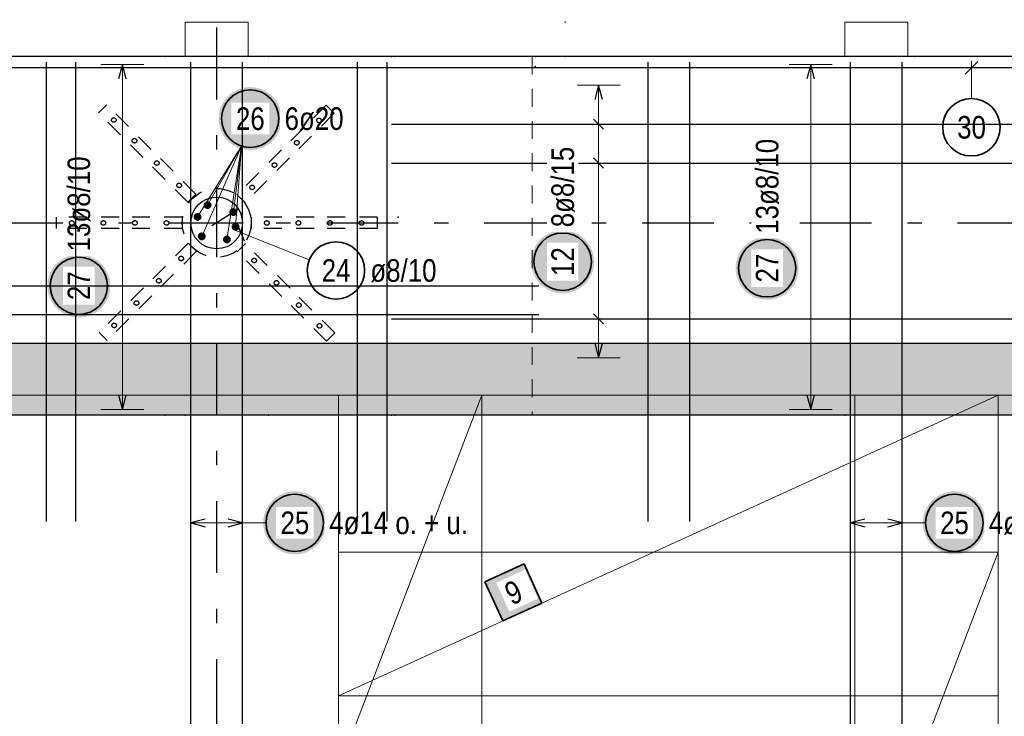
# Model space of a CAD drawing. Header units: millimetres. Extents: x -4 to 113, y -17 to 52.
# Tile 41 of 91: x 34.43 to 41.3, y 31.45 to 36.31. Entities that reach past the tile are written whole.
import ezdxf

# ---------------------------------------------------------------- set-up
doc = ezdxf.new("R2010")
doc.units = ezdxf.units.MM
doc.linetypes.add('DASHDOTX2', pattern=[2, 1, -0.5, 0, -0.5])
doc.linetypes.add('HIDDEN', pattern=[0.375, 0.25, -0.125])
for name, color, linetype, lineweight in [('Achsen', 7, 'Continuous', 20), ('Mattenbewehrung', 7, 'Continuous', 20), ('Schraffuren', 7, 'Continuous', 20), ('Stabstahl', 7, 'Continuous', 20)]:
    doc.layers.add(name, color=color, linetype=linetype, lineweight=lineweight)
doc.styles.add('Arial Narrow', font='ARIALN.TTF')

msp = doc.modelspace()

# ---------------------------------------------------------------- hatches: boundary and pattern name
at = {"lineweight": 25, "true_color": 0xffffff}
msp.add_hatch(color=7, dxfattribs=at).paths.add_polyline_path([(38.440047, 34.619424), (38.439913, 34.627102), (38.439512, 34.63477), (38.438842, 34.64242), (38.437906, 34.650042), (38.436705, 34.657627), (38.43524, 34.665164), (38.433512, 34.672647), (38.431525, 34.680064), (38.42928, 34.687408), (38.42678, 34.694668), (38.424028, 34.701837), (38.421027, 34.708906), (38.417782, 34.715866), (38.414296, 34.722708), (38.410573, 34.729424), (38.406618, 34.736006), (38.402436, 34.742446), (38.398031, 34.748737), (38.39341, 34.754869), (38.388577, 34.760837), (38.383539, 34.766633), (38.378302, 34.772249), (38.372872, 34.777679), (38.367256, 34.782916), (38.361461, 34.787954), (38.355493, 34.792786), (38.34936, 34.797408), (38.34307, 34.801812), (38.33663, 34.805994), (38.330047, 34.809949), (38.323331, 34.813672), (38.316489, 34.817159), (38.309529, 34.820404), (38.302461, 34.823404), (38.295292, 34.826156), (38.288031, 34.828656), (38.280688, 34.830901), (38.27327, 34.832889), (38.265788, 34.834616), (38.25825, 34.836082), (38.250666, 34.837283), (38.243044, 34.838219), (38.235394, 34.838888), (38.227725, 34.83929), (38.220047, 34.839424), (38.21237, 34.83929), (38.204701, 34.838888), (38.197051, 34.838219), (38.189429, 34.837283), (38.181845, 34.836082), (38.174307, 34.834616), (38.166825, 34.832889), (38.159407, 34.830901), (38.152064, 34.828656), (38.144803, 34.826156), (38.137634, 34.823404), (38.130565, 34.820404), (38.123606, 34.817159), (38.116764, 34.813672), (38.110047, 34.809949), (38.103465, 34.805994), (38.097025, 34.801812), (38.090735, 34.797408), (38.084602, 34.792786), (38.078634, 34.787954), (38.072839, 34.782916), (38.067223, 34.777679), (38.061793, 34.772249), (38.056556, 34.766633), (38.051518, 34.760837), (38.046685, 34.754869), (38.042064, 34.748737), (38.037659, 34.742446), (38.033477, 34.736006), (38.029522, 34.729424), (38.025799, 34.722708), (38.022313, 34.715866), (38.019067, 34.708906), (38.016067, 34.701837), (38.013315, 34.694668), (38.010815, 34.687408), (38.00857, 34.680064), (38.006582, 34.672647), (38.004855, 34.665164), (38.00339, 34.657627), (38.002188, 34.650042), (38.001253, 34.64242), (38.000583, 34.63477), (38.000181, 34.627102), (38.000047, 34.619424), (38.000181, 34.611746), (38.000583, 34.604077), (38.001253, 34.596428), (38.002188, 34.588806), (38.00339, 34.581221), (38.004855, 34.573683), (38.006582, 34.566201), (38.00857, 34.558784), (38.010815, 34.55144), (38.013315, 34.544179), (38.016067, 34.53701), (38.019067, 34.529942), (38.022313, 34.522982), (38.025799, 34.51614), (38.029522, 34.509424), (38.033477, 34.502842), (38.037659, 34.496401), (38.042064, 34.490111), (38.046685, 34.483978), (38.051518, 34.478011), (38.056556, 34.472215), (38.061793, 34.466599), (38.067223, 34.461169), (38.072839, 34.455932), (38.078634, 34.450894), (38.084602, 34.446062), (38.090735, 34.44144), (38.097025, 34.437036), (38.103465, 34.432853), (38.110047, 34.428898), (38.116764, 34.425175), (38.123606, 34.421689), (38.130565, 34.418444), (38.137634, 34.415443), (38.144803, 34.412692), (38.152064, 34.410191), (38.159407, 34.407946), (38.166825, 34.405959), (38.174307, 34.404231), (38.181845, 34.402766), (38.189429, 34.401565), (38.197051, 34.400629), (38.204701, 34.39996), (38.21237, 34.399558), (38.220047, 34.399424), (38.227725, 34.399558), (38.235394, 34.39996), (38.243044, 34.400629), (38.250666, 34.401565), (38.25825, 34.402766), (38.265788, 34.404231), (38.27327, 34.405959), (38.280688, 34.407946), (38.288031, 34.410191), (38.295292, 34.412692), (38.302461, 34.415443), (38.309529, 34.418444), (38.316489, 34.421689), (38.323331, 34.425175), (38.330047, 34.428898), (38.33663, 34.432853), (38.34307, 34.437036), (38.34936, 34.44144), (38.355493, 34.446062), (38.361461, 34.450894), (38.367256, 34.455932), (38.372872, 34.461169), (38.378302, 34.466599), (38.383539, 34.472215), (38.388577, 34.478011), (38.39341, 34.483978), (38.398031, 34.490111), (38.402436, 34.496401), (38.406618, 34.502842), (38.410573, 34.509424), (38.414296, 34.51614), (38.417782, 34.522982), (38.421027, 34.529942), (38.424028, 34.53701), (38.42678, 34.544179), (38.42928, 34.55144), (38.431525, 34.558784), (38.433512, 34.566201), (38.43524, 34.573683), (38.436705, 34.581221), (38.437906, 34.588806), (38.438842, 34.596428), (38.439512, 34.604077)])
at = {"layer": 'Mattenbewehrung', "lineweight": 35, "true_color": 0xffffff}
msp.add_hatch(color=7, dxfattribs=at).paths.add_polyline_path([(37.950971, 32.514018), (37.677964, 32.389651), (37.802332, 32.116644), (38.075338, 32.241011)])
at = {"layer": 'Schraffuren', "lineweight": 13, "true_color": 0xd7ffd7}
msp.add_hatch(color=254, dxfattribs=at).paths.add_polyline_path([(42.156532, 34.050195), (42.156532, 33.550196), (10.366532, 33.550196), (9.866532, 34.050196)])
at = {"layer": 'Stabstahl', "lineweight": 50, "true_color": 0xffffff}
msp.add_hatch(color=7, dxfattribs=at).paths.add_polyline_path([(36.261198, 35.616772), (36.261064, 35.62445), (36.260662, 35.632118), (36.259993, 35.639768), (36.259057, 35.64739), (36.257856, 35.654974), (36.25639, 35.662512), (36.254663, 35.669995), (36.252676, 35.677412), (36.25043, 35.684756), (36.24793, 35.692016), (36.245178, 35.699185), (36.242178, 35.706254), (36.238933, 35.713213), (36.235446, 35.720056), (36.231724, 35.726772), (36.227769, 35.733354), (36.223586, 35.739794), (36.219182, 35.746085), (36.21456, 35.752217), (36.209728, 35.758185), (36.20469, 35.763981), (36.199453, 35.769597), (36.194023, 35.775027), (36.188407, 35.780264), (36.182611, 35.785302), (36.176643, 35.790134), (36.170511, 35.794756), (36.16422, 35.79916), (36.15778, 35.803342), (36.151198, 35.807297), (36.144482, 35.81102), (36.13764, 35.814507), (36.13068, 35.817752), (36.123611, 35.820752), (36.116442, 35.823504), (36.109182, 35.826004), (36.101838, 35.828249), (36.094421, 35.830237), (36.086939, 35.831964), (36.079401, 35.83343), (36.071816, 35.834631), (36.064194, 35.835567), (36.056544, 35.836236), (36.048876, 35.836638), (36.041198, 35.836772), (36.03352, 35.836638), (36.025852, 35.836236), (36.018202, 35.835567), (36.01058, 35.834631), (36.002995, 35.83343), (35.995457, 35.831964), (35.987975, 35.830237), (35.980558, 35.828249), (35.973214, 35.826004), (35.965954, 35.823504), (35.958785, 35.820752), (35.951716, 35.817752), (35.944756, 35.814507), (35.937914, 35.81102), (35.931198, 35.807297), (35.924616, 35.803342), (35.918176, 35.79916), (35.911885, 35.794756), (35.905752, 35.790134), (35.899785, 35.785302), (35.893989, 35.780264), (35.888373, 35.775027), (35.882943, 35.769597), (35.877706, 35.763981), (35.872668, 35.758185), (35.867836, 35.752217), (35.863214, 35.746085), (35.85881, 35.739794), (35.854627, 35.733354), (35.850672, 35.726772), (35.846949, 35.720056), (35.843463, 35.713213), (35.840218, 35.706254), (35.837218, 35.699185), (35.834466, 35.692016), (35.831966, 35.684756), (35.82972, 35.677412), (35.827733, 35.669995), (35.826005, 35.662512), (35.82454, 35.654974), (35.823339, 35.64739), (35.822403, 35.639768), (35.821734, 35.632118), (35.821332, 35.62445), (35.821198, 35.616772), (35.821332, 35.609094), (35.821734, 35.601425), (35.822403, 35.593776), (35.823339, 35.586154), (35.82454, 35.578569), (35.826005, 35.571031), (35.827733, 35.563549), (35.82972, 35.556132), (35.831966, 35.548788), (35.834466, 35.541527), (35.837218, 35.534358), (35.840218, 35.52729), (35.843463, 35.52033), (35.846949, 35.513488), (35.850672, 35.506772), (35.854627, 35.50019), (35.85881, 35.493749), (35.863214, 35.487459), (35.867836, 35.481326), (35.872668, 35.475359), (35.877706, 35.469563), (35.882943, 35.463947), (35.888373, 35.458517), (35.893989, 35.45328), (35.899785, 35.448242), (35.905752, 35.443409), (35.911885, 35.438788), (35.918176, 35.434384), (35.924616, 35.430201), (35.931198, 35.426246), (35.937914, 35.422523), (35.944756, 35.419037), (35.951716, 35.415792), (35.958785, 35.412791), (35.965954, 35.410039), (35.973214, 35.407539), (35.980558, 35.405294), (35.987975, 35.403307), (35.995457, 35.401579), (36.002995, 35.400114), (36.01058, 35.398913), (36.018202, 35.397977), (36.025852, 35.397308), (36.03352, 35.396906), (36.041198, 35.396772), (36.048876, 35.396906), (36.056544, 35.397308), (36.064194, 35.397977), (36.071816, 35.398913), (36.079401, 35.400114), (36.086939, 35.401579), (36.094421, 35.403307), (36.101838, 35.405294), (36.109182, 35.407539), (36.116442, 35.410039), (36.123611, 35.412791), (36.13068, 35.415792), (36.13764, 35.419037), (36.144482, 35.422523), (36.151198, 35.426246), (36.15778, 35.430201), (36.16422, 35.434384), (36.170511, 35.438788), (36.176643, 35.443409), (36.182611, 35.448242), (36.188407, 35.45328), (36.194023, 35.458517), (36.199453, 35.463947), (36.20469, 35.469563), (36.209728, 35.475359), (36.21456, 35.481326), (36.219182, 35.487459), (36.223586, 35.493749), (36.227769, 35.50019), (36.231724, 35.506772), (36.235446, 35.513488), (36.238933, 35.52033), (36.242178, 35.52729), (36.245178, 35.534358), (36.24793, 35.541527), (36.25043, 35.548788), (36.252676, 35.556132), (36.254663, 35.563549), (36.25639, 35.571031), (36.257856, 35.578569), (36.259057, 35.586154), (36.259993, 35.593776), (36.260662, 35.601425)])
at = {"layer": 'Stabstahl', "lineweight": 25, "true_color": 0xffffff}
for points in [[(39.865581, 34.574197), (39.865447, 34.581875), (39.865045, 34.589544), (39.864376, 34.597194), (39.86344, 34.604815), (39.862239, 34.6124), (39.860774, 34.619938), (39.859046, 34.62742), (39.857059, 34.634838), (39.854814, 34.642181), (39.852314, 34.649442), (39.849562, 34.656611), (39.846561, 34.663679), (39.843316, 34.670639), (39.83983, 34.677481), (39.836107, 34.684197), (39.832152, 34.69078), (39.82797, 34.69722), (39.823565, 34.70351), (39.818944, 34.709643), (39.814111, 34.715611), (39.809073, 34.721406), (39.803836, 34.727022), (39.798406, 34.732452), (39.79279, 34.737689), (39.786995, 34.742727), (39.781027, 34.74756), (39.774894, 34.752181), (39.768604, 34.756586), (39.762164, 34.760768), (39.755581, 34.764723), (39.748865, 34.768446), (39.742023, 34.771932), (39.735063, 34.775177), (39.727995, 34.778178), (39.720826, 34.78093), (39.713565, 34.78343), (39.706222, 34.785675), (39.698804, 34.787662), (39.691322, 34.78939), (39.683784, 34.790855), (39.676199, 34.792056), (39.668578, 34.792992), (39.660928, 34.793661), (39.653259, 34.794063), (39.645581, 34.794197), (39.637903, 34.794063), (39.630235, 34.793661), (39.622585, 34.792992), (39.614963, 34.792056), (39.607379, 34.790855), (39.599841, 34.78939), (39.592359, 34.787662), (39.584941, 34.785675), (39.577598, 34.78343), (39.570337, 34.78093), (39.563168, 34.778178), (39.556099, 34.775177), (39.54914, 34.771932), (39.542298, 34.768446), (39.535581, 34.764723), (39.528999, 34.760768), (39.522559, 34.756586), (39.516269, 34.752181), (39.510136, 34.74756), (39.504168, 34.742727), (39.498373, 34.737689), (39.492757, 34.732452), (39.487327, 34.727022), (39.48209, 34.721406), (39.477052, 34.715611), (39.472219, 34.709643), (39.467598, 34.70351), (39.463193, 34.69722), (39.459011, 34.69078), (39.455056, 34.684197), (39.451333, 34.677481), (39.447847, 34.670639), (39.444601, 34.663679), (39.441601, 34.656611), (39.438849, 34.649442), (39.436349, 34.642181), (39.434104, 34.634838), (39.432116, 34.62742), (39.430389, 34.619938), (39.428924, 34.6124), (39.427722, 34.604815), (39.426787, 34.597194), (39.426117, 34.589544), (39.425715, 34.581875), (39.425581, 34.574197), (39.425715, 34.566519), (39.426117, 34.558851), (39.426787, 34.551201), (39.427722, 34.543579), (39.428924, 34.535995), (39.430389, 34.528457), (39.432116, 34.520975), (39.434104, 34.513557), (39.436349, 34.506214), (39.438849, 34.498953), (39.441601, 34.491784), (39.444601, 34.484715), (39.447847, 34.477756), (39.451333, 34.470914), (39.455056, 34.464197), (39.459011, 34.457615), (39.463193, 34.451175), (39.467598, 34.444885), (39.472219, 34.438752), (39.477052, 34.432784), (39.48209, 34.426989), (39.487327, 34.421372), (39.492757, 34.415943), (39.498373, 34.410705), (39.504168, 34.405668), (39.510136, 34.400835), (39.516269, 34.396214), (39.522559, 34.391809), (39.528999, 34.387627), (39.535581, 34.383672), (39.542298, 34.379949), (39.54914, 34.376463), (39.556099, 34.373217), (39.563168, 34.370217), (39.570337, 34.367465), (39.577598, 34.364965), (39.584941, 34.36272), (39.592359, 34.360732), (39.599841, 34.359005), (39.607379, 34.35754), (39.614963, 34.356338), (39.622585, 34.355403), (39.630235, 34.354733), (39.637903, 34.354331), (39.645581, 34.354197), (39.653259, 34.354331), (39.660928, 34.354733), (39.668578, 34.355403), (39.676199, 34.356338), (39.683784, 34.35754), (39.691322, 34.359005), (39.698804, 34.360732), (39.706222, 34.36272), (39.713565, 34.364965), (39.720826, 34.367465), (39.727995, 34.370217), (39.735063, 34.373217), (39.742023, 34.376463), (39.748865, 34.379949), (39.755581, 34.383672), (39.762164, 34.387627), (39.768604, 34.391809), (39.774894, 34.396214), (39.781027, 34.400835), (39.786995, 34.405668), (39.79279, 34.410705), (39.798406, 34.415943), (39.803836, 34.421372), (39.809073, 34.426989), (39.814111, 34.432784), (39.818944, 34.438752), (39.823565, 34.444885), (39.82797, 34.451175), (39.832152, 34.457615), (39.836107, 34.464197), (39.83983, 34.470914), (39.843316, 34.477756), (39.846561, 34.484715), (39.849562, 34.491784), (39.852314, 34.498953), (39.854814, 34.506214), (39.857059, 34.513557), (39.859046, 34.520975), (39.860774, 34.528457), (39.862239, 34.535995), (39.86344, 34.543579), (39.864376, 34.551201), (39.865045, 34.558851)], [(35.066718, 34.451542), (35.066584, 34.459219), (35.066182, 34.466888), (35.065513, 34.474538), (35.064577, 34.48216), (35.063376, 34.489744), (35.061911, 34.497282), (35.060183, 34.504764), (35.058196, 34.512182), (35.055951, 34.519525), (35.053451, 34.526786), (35.050699, 34.533955), (35.047698, 34.541024), (35.044453, 34.547983), (35.040967, 34.554825), (35.037244, 34.561542), (35.033289, 34.568124), (35.029106, 34.574564), (35.024702, 34.580854), (35.020081, 34.586987), (35.015248, 34.592955), (35.01021, 34.59875), (35.004973, 34.604366), (34.999543, 34.609796), (34.993927, 34.615033), (34.988131, 34.620071), (34.982164, 34.624904), (34.976031, 34.629525), (34.969741, 34.63393), (34.9633, 34.638112), (34.956718, 34.642067), (34.950002, 34.64579), (34.94316, 34.649276), (34.9362, 34.652522), (34.929132, 34.655522), (34.921963, 34.658274), (34.914702, 34.660774), (34.907358, 34.663019), (34.899941, 34.665007), (34.892459, 34.666734), (34.884921, 34.668199), (34.877336, 34.6694), (34.869714, 34.670336), (34.862065, 34.671006), (34.854396, 34.671407), (34.846718, 34.671542), (34.83904, 34.671407), (34.831372, 34.671006), (34.823722, 34.670336), (34.8161, 34.6694), (34.808516, 34.668199), (34.800978, 34.666734), (34.793495, 34.665007), (34.786078, 34.663019), (34.778734, 34.660774), (34.771474, 34.658274), (34.764305, 34.655522), (34.757236, 34.652522), (34.750277, 34.649276), (34.743434, 34.64579), (34.736718, 34.642067), (34.730136, 34.638112), (34.723696, 34.63393), (34.717405, 34.629525), (34.711273, 34.624904), (34.705305, 34.620071), (34.699509, 34.615033), (34.693893, 34.609796), (34.688463, 34.604366), (34.683226, 34.59875), (34.678188, 34.592955), (34.673356, 34.586987), (34.668734, 34.580854), (34.66433, 34.574564), (34.660148, 34.568124), (34.656193, 34.561542), (34.65247, 34.554825), (34.648983, 34.547983), (34.645738, 34.541024), (34.642738, 34.533955), (34.639986, 34.526786), (34.637486, 34.519525), (34.635241, 34.512182), (34.633253, 34.504764), (34.631526, 34.497282), (34.63006, 34.489744), (34.628859, 34.48216), (34.627923, 34.474538), (34.627254, 34.466888), (34.626852, 34.459219), (34.626718, 34.451542), (34.626852, 34.443864), (34.627254, 34.436195), (34.627923, 34.428545), (34.628859, 34.420923), (34.63006, 34.413339), (34.631526, 34.405801), (34.633253, 34.398319), (34.635241, 34.390901), (34.637486, 34.383558), (34.639986, 34.376297), (34.642738, 34.369128), (34.645738, 34.362059), (34.648983, 34.3551), (34.65247, 34.348258), (34.656193, 34.341542), (34.660148, 34.334959), (34.66433, 34.328519), (34.668734, 34.322229), (34.673356, 34.316096), (34.678188, 34.310128), (34.683226, 34.304333), (34.688463, 34.298717), (34.693893, 34.293287), (34.699509, 34.28805), (34.705305, 34.283012), (34.711273, 34.278179), (34.717405, 34.273558), (34.723696, 34.269153), (34.730136, 34.264971), (34.736718, 34.261016), (34.743434, 34.257293), (34.750277, 34.253807), (34.757236, 34.250562), (34.764305, 34.247561), (34.771474, 34.244809), (34.778734, 34.242309), (34.786078, 34.240064), (34.793495, 34.238076), (34.800978, 34.236349), (34.808516, 34.234884), (34.8161, 34.233683), (34.823722, 34.232747), (34.831372, 34.232077), (34.83904, 34.231676), (34.846718, 34.231542), (34.854396, 34.231676), (34.862065, 34.232077), (34.869714, 34.232747), (34.877336, 34.233683), (34.884921, 34.234884), (34.892459, 34.236349), (34.899941, 34.238076), (34.907358, 34.240064), (34.914702, 34.242309), (34.921963, 34.244809), (34.929132, 34.247561), (34.9362, 34.250562), (34.94316, 34.253807), (34.950002, 34.257293), (34.956718, 34.261016), (34.9633, 34.264971), (34.969741, 34.269153), (34.976031, 34.273558), (34.982164, 34.278179), (34.988131, 34.283012), (34.993927, 34.28805), (34.999543, 34.293287), (35.004973, 34.298717), (35.01021, 34.304333), (35.015248, 34.310128), (35.020081, 34.316096), (35.024702, 34.322229), (35.029106, 34.328519), (35.033289, 34.334959), (35.037244, 34.341542), (35.040967, 34.348258), (35.044453, 34.3551), (35.047698, 34.362059), (35.050699, 34.369128), (35.053451, 34.376297), (35.055951, 34.383558), (35.058196, 34.390901), (35.060183, 34.398319), (35.061911, 34.405801), (35.063376, 34.413339), (35.064577, 34.420923), (35.065513, 34.428545), (35.066182, 34.436195)], [(36.571985, 32.8), (36.571851, 32.807678), (36.571449, 32.815346), (36.57078, 32.822996), (36.569844, 32.830618), (36.568643, 32.838203), (36.567178, 32.845741), (36.56545, 32.853223), (36.563463, 32.86064), (36.561218, 32.867984), (36.558718, 32.875244), (36.555966, 32.882413), (36.552965, 32.889482), (36.54972, 32.896442), (36.546234, 32.903284), (36.542511, 32.91), (36.538556, 32.916582), (36.534374, 32.923022), (36.529969, 32.929313), (36.525348, 32.935446), (36.520515, 32.941413), (36.515477, 32.947209), (36.51024, 32.952825), (36.50481, 32.958255), (36.499194, 32.963492), (36.493399, 32.96853), (36.487431, 32.973362), (36.481298, 32.977984), (36.475008, 32.982388), (36.468568, 32.986571), (36.461985, 32.990526), (36.455269, 32.994248), (36.448427, 32.997735), (36.441467, 33.00098), (36.434399, 33.00398), (36.42723, 33.006732), (36.419969, 33.009232), (36.412626, 33.011478), (36.405208, 33.013465), (36.397726, 33.015192), (36.390188, 33.016658), (36.382603, 33.017859), (36.374982, 33.018795), (36.367332, 33.019464), (36.359663, 33.019866), (36.351985, 33.02), (36.344308, 33.019866), (36.336639, 33.019464), (36.328989, 33.018795), (36.321367, 33.017859), (36.313783, 33.016658), (36.306245, 33.015192), (36.298763, 33.013465), (36.291345, 33.011478), (36.284002, 33.009232), (36.276741, 33.006732), (36.269572, 33.00398), (36.262503, 33.00098), (36.255544, 32.997735), (36.248702, 32.994248), (36.241985, 32.990526), (36.235403, 32.986571), (36.228963, 32.982388), (36.222673, 32.977984), (36.21654, 32.973362), (36.210572, 32.96853), (36.204777, 32.963492), (36.199161, 32.958255), (36.193731, 32.952825), (36.188494, 32.947209), (36.183456, 32.941413), (36.178623, 32.935446), (36.174002, 32.929313), (36.169597, 32.923022), (36.165415, 32.916582), (36.16146, 32.91), (36.157737, 32.903284), (36.154251, 32.896442), (36.151005, 32.889482), (36.148005, 32.882413), (36.145253, 32.875244), (36.142753, 32.867984), (36.140508, 32.86064), (36.13852, 32.853223), (36.136793, 32.845741), (36.135328, 32.838203), (36.134126, 32.830618), (36.133191, 32.822996), (36.132521, 32.815346), (36.132119, 32.807678), (36.131985, 32.8), (36.132119, 32.792322), (36.132521, 32.784654), (36.133191, 32.777004), (36.134126, 32.769382), (36.135328, 32.761797), (36.136793, 32.754259), (36.13852, 32.746777), (36.140508, 32.73936), (36.142753, 32.732016), (36.145253, 32.724756), (36.148005, 32.717587), (36.151005, 32.710518), (36.154251, 32.703558), (36.157737, 32.696716), (36.16146, 32.69), (36.165415, 32.683418), (36.169597, 32.676978), (36.174002, 32.670687), (36.178623, 32.664554), (36.183456, 32.658587), (36.188494, 32.652791), (36.193731, 32.647175), (36.199161, 32.641745), (36.204777, 32.636508), (36.210572, 32.63147), (36.21654, 32.626638), (36.222673, 32.622016), (36.228963, 32.617612), (36.235403, 32.613429), (36.241985, 32.609474), (36.248702, 32.605752), (36.255544, 32.602265), (36.262503, 32.59902), (36.269572, 32.59602), (36.276741, 32.593268), (36.284002, 32.590768), (36.291345, 32.588522), (36.298763, 32.586535), (36.306245, 32.584808), (36.313783, 32.583342), (36.321367, 32.582141), (36.328989, 32.581205), (36.336639, 32.580536), (36.344308, 32.580134), (36.351985, 32.58), (36.359663, 32.580134), (36.367332, 32.580536), (36.374982, 32.581205), (36.382603, 32.582141), (36.390188, 32.583342), (36.397726, 32.584808), (36.405208, 32.586535), (36.412626, 32.588522), (36.419969, 32.590768), (36.42723, 32.593268), (36.434399, 32.59602), (36.441467, 32.59902), (36.448427, 32.602265), (36.455269, 32.605752), (36.461985, 32.609474), (36.468568, 32.613429), (36.475008, 32.617612), (36.481298, 32.622016), (36.487431, 32.626638), (36.493399, 32.63147), (36.499194, 32.636508), (36.50481, 32.641745), (36.51024, 32.647175), (36.515477, 32.652791), (36.520515, 32.658587), (36.525348, 32.664554), (36.529969, 32.670687), (36.534374, 32.676978), (36.538556, 32.683418), (36.542511, 32.69), (36.546234, 32.696716), (36.54972, 32.703558), (36.552965, 32.710518), (36.555966, 32.717587), (36.558718, 32.724756), (36.561218, 32.732016), (36.563463, 32.73936), (36.56545, 32.746777), (36.567178, 32.754259), (36.568643, 32.761797), (36.569844, 32.769382), (36.57078, 32.777004), (36.571449, 32.784654)], [(41.170888, 32.8), (41.170754, 32.807678), (41.170352, 32.815346), (41.169683, 32.822996), (41.168747, 32.830618), (41.167546, 32.838203), (41.16608, 32.845741), (41.164353, 32.853223), (41.162365, 32.86064), (41.16012, 32.867984), (41.15762, 32.875244), (41.154868, 32.882413), (41.151868, 32.889482), (41.148623, 32.896442), (41.145136, 32.903284), (41.141413, 32.91), (41.137458, 32.916582), (41.133276, 32.923022), (41.128872, 32.929313), (41.12425, 32.935446), (41.119418, 32.941413), (41.11438, 32.947209), (41.109143, 32.952825), (41.103713, 32.958255), (41.098097, 32.963492), (41.092301, 32.96853), (41.086333, 32.973362), (41.080201, 32.977984), (41.07391, 32.982388), (41.06747, 32.986571), (41.060888, 32.990526), (41.054172, 32.994248), (41.047329, 32.997735), (41.04037, 33.00098), (41.033301, 33.00398), (41.026132, 33.006732), (41.018872, 33.009232), (41.011528, 33.011478), (41.004111, 33.013465), (40.996628, 33.015192), (40.98909, 33.016658), (40.981506, 33.017859), (40.973884, 33.018795), (40.966234, 33.019464), (40.958566, 33.019866), (40.950888, 33.02), (40.94321, 33.019866), (40.935541, 33.019464), (40.927892, 33.018795), (40.92027, 33.017859), (40.912685, 33.016658), (40.905147, 33.015192), (40.897665, 33.013465), (40.890248, 33.011478), (40.882904, 33.009232), (40.875643, 33.006732), (40.868474, 33.00398), (40.861406, 33.00098), (40.854446, 32.997735), (40.847604, 32.994248), (40.840888, 32.990526), (40.834306, 32.986571), (40.827865, 32.982388), (40.821575, 32.977984), (40.815442, 32.973362), (40.809475, 32.96853), (40.803679, 32.963492), (40.798063, 32.958255), (40.792633, 32.952825), (40.787396, 32.947209), (40.782358, 32.941413), (40.777525, 32.935446), (40.772904, 32.929313), (40.7685, 32.923022), (40.764317, 32.916582), (40.760362, 32.91), (40.756639, 32.903284), (40.753153, 32.896442), (40.749908, 32.889482), (40.746907, 32.882413), (40.744155, 32.875244), (40.741655, 32.867984), (40.73941, 32.86064), (40.737423, 32.853223), (40.735695, 32.845741), (40.73423, 32.838203), (40.733029, 32.830618), (40.732093, 32.822996), (40.731424, 32.815346), (40.731022, 32.807678), (40.730888, 32.8), (40.731022, 32.792322), (40.731424, 32.784654), (40.732093, 32.777004), (40.733029, 32.769382), (40.73423, 32.761797), (40.735695, 32.754259), (40.737423, 32.746777), (40.73941, 32.73936), (40.741655, 32.732016), (40.744155, 32.724756), (40.746907, 32.717587), (40.749908, 32.710518), (40.753153, 32.703558), (40.756639, 32.696716), (40.760362, 32.69), (40.764317, 32.683418), (40.7685, 32.676978), (40.772904, 32.670687), (40.777525, 32.664554), (40.782358, 32.658587), (40.787396, 32.652791), (40.792633, 32.647175), (40.798063, 32.641745), (40.803679, 32.636508), (40.809475, 32.63147), (40.815442, 32.626638), (40.821575, 32.622016), (40.827865, 32.617612), (40.834306, 32.613429), (40.840888, 32.609474), (40.847604, 32.605752), (40.854446, 32.602265), (40.861406, 32.59902), (40.868474, 32.59602), (40.875643, 32.593268), (40.882904, 32.590768), (40.890248, 32.588522), (40.897665, 32.586535), (40.905147, 32.584808), (40.912685, 32.583342), (40.92027, 32.582141), (40.927892, 32.581205), (40.935541, 32.580536), (40.94321, 32.580134), (40.950888, 32.58), (40.958566, 32.580134), (40.966234, 32.580536), (40.973884, 32.581205), (40.981506, 32.582141), (40.98909, 32.583342), (40.996628, 32.584808), (41.004111, 32.586535), (41.011528, 32.588522), (41.018872, 32.590768), (41.026132, 32.593268), (41.033301, 32.59602), (41.04037, 32.59902), (41.047329, 32.602265), (41.054172, 32.605752), (41.060888, 32.609474), (41.06747, 32.613429), (41.07391, 32.617612), (41.080201, 32.622016), (41.086333, 32.626638), (41.092301, 32.63147), (41.098097, 32.636508), (41.103713, 32.641745), (41.109143, 32.647175), (41.11438, 32.652791), (41.119418, 32.658587), (41.12425, 32.664554), (41.128872, 32.670687), (41.133276, 32.676978), (41.137458, 32.683418), (41.141413, 32.69), (41.145136, 32.696716), (41.148623, 32.703558), (41.151868, 32.710518), (41.154868, 32.717587), (41.15762, 32.724756), (41.16012, 32.732016), (41.162365, 32.73936), (41.164353, 32.746777), (41.16608, 32.754259), (41.167546, 32.761797), (41.168747, 32.769382), (41.169683, 32.777004), (41.170352, 32.784654)]]:
    msp.add_hatch(color=7, dxfattribs=at).paths.add_polyline_path(points)

# ---------------------------------------------------------------- linework, layer by layer
at = {"color": 7, "linetype": 'Continuous', "lineweight": 18}
for p, q in [((36.027372, 36.290203), (35.587372, 36.290203)), ((35.587372, 36.290203), (35.587372, 36.050203)), ((36.027372, 36.290203), (36.027372, 36.050203)), ((40.627417, 36.290203), (40.187417, 36.290203)), ((40.187417, 36.290203), (40.187417, 36.050203)), ((40.627417, 36.290203), (40.627417, 36.050203))]:
    msp.add_line(p, q, dxfattribs=at)
at = {"color": 3, "linetype": 'Continuous', "lineweight": 25}
for p, q in [((47.052818, 36.050203), (9.10653, 36.050203)), ((42.156532, 34.050195), (9.866532, 34.050183)), ((42.156532, 33.550196), (10.366532, 33.550196))]:
    msp.add_line(p, q, dxfattribs=at)
at = {"color": 5, "linetype": 'Continuous', "lineweight": 18, "ltscale": 0.5}
for p, q in [((38.620047, 35.850203), (38.320047, 35.850203)), ((38.470047, 35.850203), (38.470047, 33.950197)), ((38.620047, 35.578774), (38.320047, 35.578774)), ((38.620047, 35.307344), (38.320047, 35.307344)), ((38.620047, 34.221627), (38.320047, 34.221627)), ((38.320047, 33.950197), (38.620047, 33.950197))]:
    msp.add_line(p, q, dxfattribs=at)
at = {"color": 3, "linetype": 'Continuous', "lineweight": 25, "ltscale": 0.5}
for p, q in [((38.470047, 35.850203), (38.443253, 35.750203)), ((38.496842, 35.750203), (38.470047, 35.850203)), ((38.505403, 35.543418), (38.434692, 35.614129)), ((38.505403, 35.271989), (38.434692, 35.342699)), ((38.505403, 34.186271), (38.434692, 34.256982)), ((38.052777, 34.250197), (33.052777, 34.250197)), ((37.027372, 34.221627), (43.114954, 34.221627)), ((38.443253, 34.050197), (38.470047, 33.950197)), ((38.470047, 33.950197), (38.496842, 34.050197))]:
    msp.add_line(p, q, dxfattribs=at)
at = {"color": 3, "linetype": 'HIDDEN', "lineweight": 25, "ltscale": 0.5}
for p, q in [((35.040868, 35.713268), (34.984299, 35.6567)), ((35.351995, 35.402142), (35.040868, 35.713268)), ((35.663122, 35.091015), (35.351995, 35.402142)), ((36.25992, 35.399313), (35.948793, 35.088186)), ((35.606553, 35.034446), (35.295426, 35.345573)), ((36.316488, 35.342745), (36.005361, 35.031618)), ((35.663122, 35.091015), (35.606553, 35.034446)), ((36.005361, 35.031618), (35.948793, 35.088186)), ((34.687372, 34.930196), (34.687372, 34.850196)), ((35.567372, 34.930196), (35.127372, 34.930196)), ((35.567372, 34.930196), (35.567372, 34.850196)), ((36.487372, 34.930196), (36.047372, 34.930196)), ((36.047372, 34.930196), (36.047372, 34.850196)), ((36.927372, 34.930196), (36.487372, 34.930196)), ((36.927372, 34.930196), (36.927372, 34.850196)), ((35.567372, 34.850196), (35.127372, 34.850196)), ((36.487372, 34.850196), (36.047372, 34.850196)), ((36.927372, 34.850196), (36.487372, 34.850196)), ((35.609382, 34.748775), (35.298255, 34.437648)), ((35.66595, 34.692206), (35.609382, 34.748775)), ((36.00819, 34.745946), (35.951621, 34.689378)), ((36.319317, 34.434819), (36.00819, 34.745946)), ((35.66595, 34.692206), (35.354823, 34.381079)), ((36.262748, 34.378251), (35.951621, 34.689378)), ((35.298255, 34.437648), (34.987128, 34.126521)), ((36.630444, 34.123692), (36.319317, 34.434819)), ((35.354823, 34.381079), (35.043696, 34.069952)), ((36.573875, 34.067124), (36.262748, 34.378251)), ((35.043696, 34.069952), (34.987128, 34.126521)), ((36.630444, 34.123692), (36.573875, 34.067124))]:
    msp.add_line(p, q, dxfattribs=at)
at = {"color": 9, "linetype": 'Continuous', "lineweight": 0}
for centre in [(37.052777, 36.050203), (35.587372, 33.550196), (37.052777, 33.550196), (40.187417, 33.550196)]:
    msp.add_circle(centre, 0.00222, dxfattribs=at)
at = {"color": 3, "linetype": 'HIDDEN', "lineweight": 25, "ltscale": 0.5}
for centre, radius in [((35.090365, 35.607202), 0.016), ((35.234615, 35.462953), 0.016), ((36.365986, 35.448811), 0.016), ((35.390179, 35.307389), 0.016), ((36.210422, 35.293247), 0.016), ((35.545742, 35.151826), 0.016), ((36.054859, 35.137684), 0.016), ((35.807372, 34.890196), 0.24), ((35.017372, 34.890196), 0.016), ((35.237372, 34.890196), 0.016), ((35.457372, 34.890196), 0.016), ((36.157372, 34.890196), 0.016), ((36.377372, 34.890196), 0.016), ((36.597372, 34.890196), 0.016), ((36.817372, 34.890196), 0.016), ((35.559884, 34.642709), 0.016), ((36.069001, 34.628567), 0.016), ((35.404321, 34.487145), 0.016), ((36.224565, 34.473003), 0.016), ((35.248757, 34.331582), 0.016), ((36.380128, 34.31744), 0.016), ((35.093194, 34.176018), 0.016), ((36.524378, 34.17319), 0.016)]:
    msp.add_circle(centre, radius, dxfattribs=at)
at = {"color": 2, "linetype": 'Continuous', "lineweight": 35, "ltscale": 0.5}
msp.add_circle((38.220047, 34.619424), 0.2, dxfattribs=at)
at = {"layer": 'Achsen', "color": 3, "linetype": 'DASHDOTX2', "lineweight": 25, "ltscale": 0.5}
for p, q in [((35.807324, 39.55094), (35.807324, -6.857)), ((3.573324, 34.890196), (49.410516, 34.890196))]:
    msp.add_line(p, q, dxfattribs=at)
at = {"layer": 'Mattenbewehrung', "color": 9, "linetype": 'HIDDEN', "lineweight": 0, "ltscale": 0.5}
msp.add_line((38.007324, 36.050203), (38.007324, 33.550196), dxfattribs=at)
at = {"layer": 'Mattenbewehrung', "color": 3, "linetype": 'Continuous', "lineweight": 25, "ltscale": 0.5}
for p, q in [((38.816258, 32.810203), (38.816258, 36.010203)), ((39.105591, 32.810203), (39.105591, 36.010203))]:
    msp.add_line(p, q, dxfattribs=at)
at = {"layer": 'Mattenbewehrung', "color": 7, "linetype": 'Continuous', "lineweight": 18, "ltscale": 0.5}
for p, q in [((37.656532, 33.690196), (33.056535, 33.690224)), ((41.256531, 33.690195), (36.656532, 33.690195)), ((37.656532, 33.690196), (37.656532, 33.690196)), ((44.856531, 33.690192), (40.256534, 33.690221)), ((40.256534, 33.690221), (40.256534, 21.690225)), ((41.256531, 32.594671), (36.656535, 32.594671)), ((36.656535, 32.594671), (36.656535, 20.594681)), ((41.256531, 32.594671), (36.656535, 20.594681)), ((41.256531, 20.594681), (41.256531, 32.594671)), ((36.656532, 31.594678), (41.256531, 31.594678)), ((41.256531, 31.594678), (41.256531, 31.594678))]:
    msp.add_line(p, q, dxfattribs=at)
at = {"layer": 'Mattenbewehrung', "color": 2, "linetype": 'Continuous', "lineweight": 35, "ltscale": 0.5}
for p, q in [((37.950971, 32.514018), (37.677964, 32.389651)), ((38.075338, 32.241011), (37.950971, 32.514018)), ((37.677964, 32.389651), (37.802332, 32.116644)), ((37.802332, 32.116644), (38.075338, 32.241011))]:
    msp.add_line(p, q, dxfattribs=at)
at = {"layer": 'Mattenbewehrung', "color": 9, "linetype": 'Continuous', "lineweight": 0}
for centre in [(38.237592, 36.290203), (37.027372, 36.050203), (38.237592, 36.050203), (40.677592, 36.050203), (37.072648, 34.930196), (37.027372, 33.550196)]:
    msp.add_circle(centre, 0.00222, dxfattribs=at)
at = {"layer": 'Schraffuren', "color": 3, "linetype": 'Continuous', "lineweight": 25, "ltscale": 0.5}
msp.add_line((34.620192, 32.810203), (34.620192, 36.010203), dxfattribs=at)
at = {"layer": 'Schraffuren', "color": 9, "linetype": 'Continuous', "lineweight": 0}
for centre in [(35.44645, 36.050203), (36.168293, 36.050203), (38.027372, 36.050203), (38.027372, 35.980203), (35.44645, 33.550196), (36.168293, 33.550196)]:
    msp.add_circle(centre, 0.00222, dxfattribs=at)
at = {"layer": 'Stabstahl', "color": 5, "linetype": 'Continuous', "lineweight": 18, "ltscale": 0.5}
for p, q in [((35.3, 35.994203), (35, 35.994203)), ((35.15, 35.994203), (35.15, 33.590198)), ((40.1, 35.994203), (39.8, 35.994203)), ((39.95, 35.994203), (39.95, 33.590198)), ((41.069802, 35.75657), (41.069802, 36.020203)), ((35.674233, 34.93201), (35.980699, 35.426142)), ((35.703316, 34.796505), (35.980699, 35.426142)), ((35.744356, 35.014755), (35.980699, 35.426142)), ((35.878992, 34.774935), (35.980699, 35.426142)), ((35.923871, 34.965669), (35.980699, 35.426142)), ((35.939298, 34.86329), (35.980699, 35.426142)), ((36.453344, 34.632878), (35.928161, 34.842081)), ((35, 33.590198), (35.3, 33.590198)), ((39.8, 33.590198), (40.1, 33.590198)), ((35.627372, 32.95), (35.627372, 32.65)), ((35.987371, 32.65), (35.987371, 32.95)), ((40.227417, 32.95), (40.227417, 32.65)), ((40.587417, 32.65), (40.587417, 32.95)), ((35.627372, 32.8), (35.987371, 32.8)), ((36.151985, 32.8), (35.987371, 32.8)), ((40.227417, 32.8), (40.587417, 32.8)), ((40.750888, 32.8), (40.587417, 32.8))]:
    msp.add_line(p, q, dxfattribs=at)
at = {"layer": 'Stabstahl', "color": 3, "linetype": 'Continuous', "lineweight": 25, "ltscale": 0.5}
for p, q in [((35.15, 35.994203), (35.123205, 35.894203)), ((35.176795, 35.894203), (35.15, 35.994203)), ((35.627372, 30.438203), (35.627372, 36.010203)), ((39.95, 35.994203), (39.923205, 35.894203)), ((39.976795, 35.894203), (39.95, 35.994203)), ((40.227417, 30.438203), (40.227417, 36.010203)), ((40.587417, 30.438203), (40.587417, 36.010203)), ((41.113996, 36.014397), (41.025608, 35.926009)), ((47.36653, 35.970203), (27.36653, 35.970203)), ((35.960324, 34.985132), (35.773403, 34.869112)), ((35.767392, 34.890196), (35.987392, 34.890196)), ((35.949909, 34.880989), (35.999313, 34.766166)), ((35.123205, 33.690198), (35.15, 33.590198)), ((35.15, 33.590198), (35.176795, 33.690198)), ((39.923205, 33.690198), (39.95, 33.590198)), ((39.95, 33.590198), (39.976795, 33.690198)), ((35.727372, 32.826795), (35.627372, 32.8)), ((35.987371, 32.8), (35.887371, 32.826795)), ((40.327417, 32.826795), (40.227417, 32.8)), ((40.587417, 32.8), (40.487417, 32.826795)), ((35.627372, 32.8), (35.727372, 32.773205)), ((35.887371, 32.773205), (35.987371, 32.8)), ((40.227417, 32.8), (40.327417, 32.773205)), ((40.487417, 32.773205), (40.587417, 32.8))]:
    msp.add_line(p, q, dxfattribs=at)
at = {"layer": 'Stabstahl', "color": 2, "linetype": 'Continuous', "lineweight": 35, "ltscale": 0.5}
for centre in [(36.041198, 35.616772), (41.069802, 35.55657), (36.639145, 34.558865), (39.645581, 34.574197), (34.846718, 34.451542), (36.351985, 32.8), (40.950888, 32.8)]:
    msp.add_circle(centre, 0.2, dxfattribs=at)
at = {"layer": 'Stabstahl', "color": 3, "linetype": 'Continuous', "lineweight": 25, "ltscale": 0.5}
msp.add_circle((35.807372, 34.890196), 0.18002, dxfattribs=at)
at = {"layer": 'Stabstahl', "color": 4, "linetype": 'Continuous', "lineweight": 50, "ltscale": 0.5}
for centre, radius in [((35.744356, 35.014755), 0.02), ((35.744356, 35.014755), 0.02), ((35.744356, 35.014755), 0.018), ((35.744356, 35.014755), 0.014), ((35.744356, 35.014755), 0.01), ((35.744356, 35.014755), 0.006), ((35.744356, 35.014755), 0.002), ((35.674233, 34.93201), 0.02), ((35.674233, 34.93201), 0.02), ((35.674233, 34.93201), 0.018), ((35.674233, 34.93201), 0.014), ((35.923871, 34.965669), 0.02), ((35.923871, 34.965669), 0.02), ((35.923871, 34.965669), 0.018), ((35.923871, 34.965669), 0.014), ((35.923871, 34.965669), 0.01), ((35.923871, 34.965669), 0.006), ((35.923871, 34.965669), 0.002), ((35.674233, 34.93201), 0.01), ((35.674233, 34.93201), 0.006), ((35.674233, 34.93201), 0.002), ((35.939298, 34.86329), 0.02), ((35.939298, 34.86329), 0.02), ((35.939298, 34.86329), 0.018), ((35.939298, 34.86329), 0.014), ((35.703316, 34.796505), 0.02), ((35.703316, 34.796505), 0.02), ((35.703316, 34.796505), 0.018), ((35.703316, 34.796505), 0.014), ((35.703316, 34.796505), 0.01), ((35.939298, 34.86329), 0.01), ((35.939298, 34.86329), 0.006), ((35.939298, 34.86329), 0.002), ((35.703316, 34.796505), 0.006), ((35.703316, 34.796505), 0.002), ((35.878992, 34.774935), 0.02), ((35.878992, 34.774935), 0.02), ((35.878992, 34.774935), 0.018), ((35.878992, 34.774935), 0.014), ((35.878992, 34.774935), 0.01), ((35.878992, 34.774935), 0.006), ((35.878992, 34.774935), 0.002)]:
    msp.add_circle(centre, radius, dxfattribs=at)

# ---------------------------------------------------------------- texts
at = {"layer": 'Stabstahl', "color": 2, "lineweight": 35, "char_height": 0.1575, "attachment_point": 1, "line_spacing_factor": 0.9, "style": 'Arial Narrow'}
for s, insert in [('30', (40.970577, 35.63532)), ('24', (36.53992, 34.637615)), ('ø8/10', (36.879145, 34.637615))]:
    msp.add_mtext(s, dxfattribs=dict(at, insert=insert))

# ---------------------------------------------------------------- next in the draw order: texts
at = {"color": 2, "lineweight": 35, "insert": (38.141297, 34.520199), "char_height": 0.1575, "attachment_point": 1, "rotation": 90, "line_spacing_factor": 0.9, "style": 'Arial Narrow', "bg_fill": 3, "box_fill_scale": 1.2, "bg_fill_color": 256, "bg_fill_true_color": 13158600, "bg_fill_transparency": 0}
msp.add_mtext('12', dxfattribs=at)
at = {"layer": 'Stabstahl', "color": 2, "lineweight": 35, "char_height": 0.1575, "attachment_point": 1, "line_spacing_factor": 0.9, "style": 'Arial Narrow', "bg_fill": 3, "box_fill_scale": 1.2, "bg_fill_color": 256, "bg_fill_true_color": 13158600, "bg_fill_transparency": 0}
for s, insert in [('26', (35.941973, 35.695522)), ('6ø20', (36.281198, 35.695522)), ('25', (36.25276, 32.87875)), ('4ø14 o. + u.', (36.591985, 32.87875)), ('25', (40.851663, 32.87875)), ('4ø14 o. + u.', (41.190888, 32.87875))]:
    msp.add_mtext(s, dxfattribs=dict(at, insert=insert))
at = {"layer": 'Stabstahl', "color": 2, "lineweight": 35, "char_height": 0.1575, "attachment_point": 1, "rotation": 90, "line_spacing_factor": 0.9, "style": 'Arial Narrow', "bg_fill": 3, "box_fill_scale": 1.2, "bg_fill_color": 256, "bg_fill_true_color": 13158600, "bg_fill_transparency": 0}
for s, insert in [('13ø8/10', (39.566831, 34.814197)), ('13ø8/10', (34.767968, 34.691542)), ('27', (39.566831, 34.474972)), ('27', (34.767968, 34.352317))]:
    msp.add_mtext(s, dxfattribs=dict(at, insert=insert))

# ---------------------------------------------------------------- next in the draw order: linework, layer by layer
at = {"color": 3, "linetype": 'HIDDEN', "lineweight": 25, "ltscale": 0.5}
for p, q in [((36.571047, 35.71044), (36.25992, 35.399313)), ((36.627615, 35.653872), (36.571047, 35.71044)), ((35.295426, 35.345573), (34.984299, 35.6567)), ((36.627615, 35.653872), (36.316488, 35.342745)), ((35.127372, 34.930196), (34.687372, 34.930196)), ((35.127372, 34.850196), (34.687372, 34.850196))]:
    msp.add_line(p, q, dxfattribs=at)
at = {"color": 3, "linetype": 'Continuous', "lineweight": 25, "ltscale": 0.5}
for p, q in [((37.027372, 35.578774), (43.114954, 35.578774)), ((37.027372, 35.307344), (43.114954, 35.307344)), ((38.052777, 34.450197), (33.052777, 34.450197))]:
    msp.add_line(p, q, dxfattribs=at)
at = {"color": 3, "linetype": 'HIDDEN', "lineweight": 25, "ltscale": 0.5}
for centre in [(36.521549, 35.604374), (34.797372, 34.890196)]:
    msp.add_circle(centre, 0.016, dxfattribs=at)
at = {"layer": 'Mattenbewehrung', "color": 7, "linetype": 'Continuous', "lineweight": 18, "ltscale": 0.5}
for p, q in [((33.056535, 21.690228), (37.656532, 33.690196)), ((36.656532, 33.690195), (36.656532, 31.594678)), ((41.256531, 33.690195), (36.656532, 31.594678)), ((37.656532, 21.690228), (37.656532, 33.690196)), ((41.256531, 31.594678), (41.256531, 33.690195))]:
    msp.add_line(p, q, dxfattribs=at)
at = {"layer": 'Schraffuren', "color": 3, "linetype": 'Continuous', "lineweight": 25, "ltscale": 0.5}
for p, q in [((34.826756, 32.810203), (34.826756, 36.010203)), ((36.787987, 36.010203), (36.787987, 32.810203)), ((36.994551, 36.010203), (36.994551, 32.810203))]:
    msp.add_line(p, q, dxfattribs=at)
at = {"layer": 'Stabstahl', "color": 3, "linetype": 'Continuous', "lineweight": 25, "ltscale": 0.5}
msp.add_line((35.987371, 30.438203), (35.987371, 36.010203), dxfattribs=at)

# ---------------------------------------------------------------- next in the draw order: texts
at = {"color": 2, "lineweight": 35, "insert": (38.141297, 34.859424), "char_height": 0.1575, "attachment_point": 1, "rotation": 90, "line_spacing_factor": 0.9, "style": 'Arial Narrow', "bg_fill": 3, "box_fill_scale": 1.2, "bg_fill_color": 256, "bg_fill_true_color": 13158600, "bg_fill_transparency": 0}
msp.add_mtext('8ø8/15', dxfattribs=at)
at = {"layer": 'Mattenbewehrung', "color": 2, "lineweight": 35, "insert": (37.798856, 32.366428), "char_height": 0.1575, "attachment_point": 1, "rotation": 24.491507, "line_spacing_factor": 0.9, "style": 'Arial Narrow', "bg_fill": 3, "box_fill_scale": 1.2, "bg_fill_color": 256, "bg_fill_true_color": 13158600, "bg_fill_transparency": 0}
msp.add_mtext('9', dxfattribs=at)

doc.saveas('drawing.dxf')
